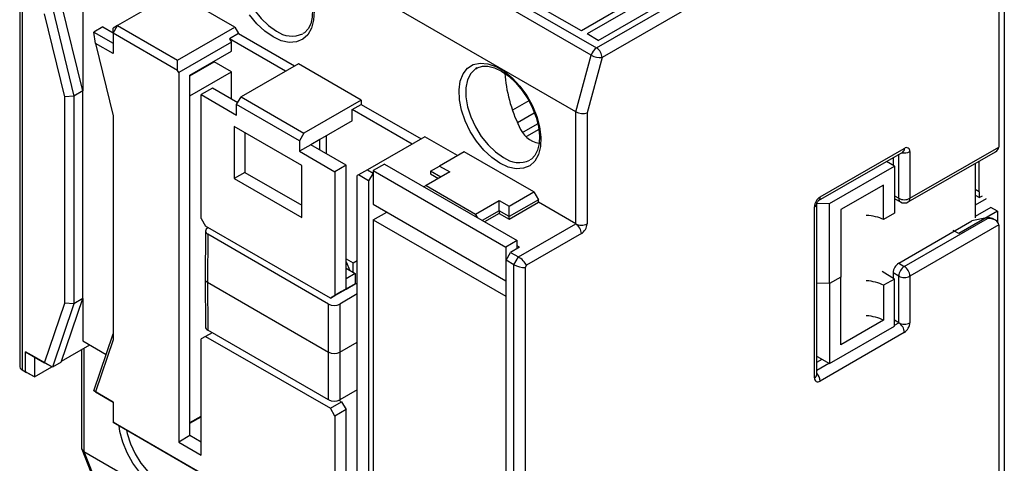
# Model space of a CAD drawing. Header units: millimetres. Extents: x 0 to 420, y 0 to 297.
# Tile 5 of 16: x 307 to 369, y 51 to 79. Entities that reach past the tile are written whole.
import ezdxf

# ---------------------------------------------------------------- set-up
doc = ezdxf.new("R2010")
doc.units = ezdxf.units.MM

msp = doc.modelspace()

# ---------------------------------------------------------------- linework, layer by layer
at = {"color": 7, "linetype": 'Continuous', "lineweight": 25}
for p, q in [((342.669, 77.021), (311.698, 94.9)), ((312.029, 95.356), (343, 77.477)), ((341.695, 73.457), (310.723, 91.336)), ((368.317, 88.744), (368.317, 71.229)), ((368.671, 88.805), (368.671, 49.162)), ((351.099, 83.785), (342.048, 78.56)), ((310.653, 83.392), (310.653, 74.772)), ((351.453, 83.581), (342.402, 78.356)), ((343.109, 77.948), (352.16, 83.173)), ((354.635, 83.377), (343.354, 76.864)), ((342.048, 78.56), (335.26, 82.479)), ((306.688, 81.856), (306.688, 57.459)), ((306.834, 81.701), (306.834, 57.205)), ((316.451, 80.967), (312.845, 78.885)), ((320.234, 78.783), (316.451, 80.967)), ((308.744, 79.995), (310.087, 74.445)), ((310.653, 74.772), (309.309, 80.321)), ((309.521, 74.394), (308.255, 79.623)), ((311.916, 78.8), (311.35, 78.474)), ((311.916, 78.8), (312.562, 78.427)), ((312.562, 78.395), (312.845, 78.885)), ((312.845, 78.885), (312.562, 78.721)), ((312.562, 78.395), (312.562, 78.721)), ((312.845, 78.885), (316.628, 76.701)), ((316.628, 76.701), (320.234, 78.783)), ((320.234, 78.783), (320.467, 78.379)), ((311.457, 77.759), (311.35, 78.474)), ((311.35, 78.474), (312.562, 77.774)), ((312.562, 78.395), (312.562, 77.121)), ((316.628, 76.048), (312.562, 78.395)), ((320.467, 78.379), (319.901, 78.053)), ((320.467, 78.379), (323.996, 76.342)), ((343.109, 77.948), (342.402, 78.356)), ((311.457, 77.759), (312.562, 73.195)), ((312.562, 77.121), (311.457, 77.759)), ((320.022, 77.844), (316.698, 75.925)), ((319.901, 78.053), (320.022, 77.844)), ((323.43, 76.015), (319.901, 78.053)), ((320.022, 77.272), (320.022, 77.844)), ((317.405, 75.762), (320.022, 77.272)), ((341.695, 73.457), (342.669, 77.021)), ((343.354, 76.864), (342.402, 73.383)), ((316.628, 76.048), (316.628, 76.701)), ((317.405, 75.721), (318.926, 76.598)), ((318.926, 76.598), (318.926, 76.64)), ((320.022, 75.966), (318.926, 76.598)), ((324.229, 76.476), (320.623, 74.395)), ((328.189, 74.19), (324.229, 76.476)), ((316.698, 75.925), (316.628, 76.048)), ((316.698, 75.925), (316.698, 52.654)), ((317.405, 74.455), (320.022, 75.966)), ((317.405, 74.455), (317.405, 75.762)), ((320.022, 74.252), (320.022, 75.966)), ((335.459, 76.215), (335.389, 76.171)), ((310.087, 74.445), (309.521, 74.394)), ((309.521, 61.41), (309.521, 74.394)), ((310.653, 74.772), (310.087, 74.445)), ((310.087, 74.445), (310.087, 61.359)), ((310.653, 61.685), (310.653, 74.772)), ((317.405, 53.879), (317.405, 74.455)), ((318.82, 74.945), (318.113, 74.537)), ((318.113, 66.739), (318.113, 74.537)), ((318.113, 74.537), (320.34, 73.251)), ((320.411, 74.027), (318.82, 74.945)), ((320.34, 73.905), (320.623, 74.395)), ((320.623, 74.395), (324.583, 72.109)), ((320.34, 73.251), (320.34, 73.905)), ((324.3, 71.619), (320.34, 73.905)), ((328.189, 74.19), (324.583, 72.109)), ((327.623, 73.595), (328.189, 73.921)), ((328.189, 74.19), (328.189, 73.921)), ((328.189, 73.921), (331.951, 71.75)), ((338.73, 74.153), (337.705, 73.561)), ((312.562, 73.195), (312.562, 59.099)), ((331.385, 71.423), (327.623, 73.595)), ((327.623, 72.884), (327.623, 73.595)), ((338.016, 72.781), (339.082, 73.397)), ((341.695, 66.394), (341.695, 73.457)), ((342.402, 73.383), (342.402, 66.394)), ((327.623, 72.884), (325.573, 71.7)), ((339.298, 72.705), (338.389, 72.18)), ((324.441, 70.067), (320.198, 72.517)), ((320.198, 72.517), (320.198, 69.25)), ((320.864, 72.132), (320.864, 69.635)), ((324.583, 72.109), (324.3, 71.619)), ((325.997, 70.802), (325.997, 71.945)), ((339.369, 72.332), (338.6, 71.889)), ((324.3, 71.619), (324.3, 70.965)), ((325.007, 71.374), (324.3, 70.965)), ((325.573, 71.7), (325.007, 71.374)), ((327.234, 70.088), (325.007, 71.374)), ((325.573, 71.047), (325.573, 71.7)), ((332.184, 71.884), (328.578, 69.802)), ((334.252, 70.69), (332.184, 71.884)), ((324.3, 70.965), (326.527, 69.68)), ((334.677, 70.935), (333.121, 70.037)), ((339.061, 68.404), (334.677, 70.935)), ((356.971, 67.858), (362.274, 70.919)), ((357.074, 68.087), (362.377, 71.148)), ((362.627, 67.776), (368.11, 70.941)), ((362.731, 68.005), (368.317, 71.229)), ((362.731, 70.944), (362.731, 68.005)), ((324.441, 66.801), (324.441, 70.067)), ((327.234, 70.088), (326.527, 69.68)), ((327.234, 62.943), (327.234, 70.088)), ((329.656, 70.156), (328.949, 69.748)), ((329.656, 70.156), (338, 65.339)), ((361.753, 70.026), (361.248, 70.327)), ((361.67, 70.571), (361.67, 70.075)), ((366.828, 70.201), (366.828, 66.782)), ((367.08, 68.421), (367.08, 70.346)), ((320.864, 69.635), (320.198, 69.25)), ((320.864, 69.635), (324.441, 67.569)), ((326.527, 69.68), (326.527, 61.882)), ((328.012, 69.476), (327.941, 69.435)), ((327.941, 46.163), (327.941, 69.435)), ((328.578, 69.802), (328.012, 69.476)), ((328.648, 69.108), (328.012, 69.476)), ((328.578, 69.802), (328.931, 69.598)), ((328.931, 69.598), (328.648, 69.108)), ((328.949, 69.608), (328.931, 69.598)), ((328.949, 69.748), (337.293, 64.931)), ((328.949, 69.748), (328.949, 67.625)), ((333.757, 69.67), (332.272, 68.812)), ((332.555, 69.71), (333.121, 70.037)), ((333.192, 69.343), (332.555, 69.71)), ((332.555, 69.71), (332.555, 69.547)), ((332.555, 69.547), (333.05, 69.261)), ((333.121, 70.037), (333.757, 69.67)), ((357.675, 67.672), (361.753, 70.026)), ((361.753, 70.026), (361.753, 67.059)), ((320.198, 69.25), (324.441, 66.801)), ((328.648, 69.108), (328.648, 44.612)), ((332.272, 68.812), (332.128, 68.729)), ((332.272, 68.812), (335.384, 67.016)), ((361.069, 68.842), (358.382, 67.29)), ((361.069, 66.664), (361.069, 68.842)), ((337.505, 67.506), (339.061, 68.404)), ((339.061, 68.404), (339.343, 67.914)), ((367.08, 68.421), (366.828, 68.566)), ((367.1, 68.41), (366.828, 68.564)), ((366.828, 68.21), (367.1, 68.054)), ((367.08, 68.421), (367.1, 68.41)), ((367.1, 68.054), (367.1, 68.41)), ((328.949, 67.625), (337.293, 62.808)), ((335.384, 67.016), (336.869, 67.874)), ((336.869, 67.874), (337.505, 67.506)), ((336.869, 67.22), (336.869, 67.874)), ((339.343, 67.914), (337.505, 66.853)), ((337.505, 66.69), (339.343, 67.751)), ((339.343, 67.751), (339.343, 67.914)), ((341.695, 66.394), (339.343, 67.751)), ((356.867, 56.9), (356.867, 67.678)), ((356.871, 67.7), (357.675, 67.672)), ((357.675, 62.636), (357.675, 67.672)), ((361.774, 67.98), (362.127, 67.776)), ((367.539, 67.981), (366.828, 67.571)), ((367.274, 68.136), (367.1, 68.054)), ((328.949, 66.652), (329.792, 67.138)), ((335.528, 66.766), (335.384, 67.016)), ((336.869, 67.22), (335.805, 66.606)), ((336.869, 67.057), (335.946, 66.525)), ((336.869, 67.22), (336.869, 67.057)), ((337.505, 66.853), (336.869, 67.22)), ((336.869, 67.057), (337.505, 66.69)), ((337.505, 66.853), (337.505, 67.506)), ((356.721, 56.696), (356.721, 67.474)), ((358.382, 67.29), (358.382, 63.044)), ((361.753, 67.059), (361.069, 66.664)), ((368.246, 67.187), (365.807, 65.779)), ((367.822, 67.432), (366.828, 66.858)), ((368.246, 67.187), (367.822, 67.432)), ((368.246, 67.187), (368.246, 66.508)), ((318.113, 66.739), (318.395, 66.249)), ((328.949, 66.652), (328.949, 43.952)), ((328.949, 66.652), (337.293, 61.835)), ((337.505, 66.69), (337.505, 66.853)), ((338.088, 64.312), (341.695, 66.394)), ((362.024, 63.922), (366.624, 66.578)), ((362.377, 63.718), (367.61, 66.738)), ((368.317, 66.33), (362.731, 63.105)), ((367.551, 66.772), (366.624, 66.578)), ((367.61, 66.738), (367.551, 66.772)), ((368.11, 66.619), (367.918, 66.73)), ((368.317, 66.33), (368.317, 48.815)), ((318.382, 65.945), (318.355, 62.923)), ((326.244, 61.718), (318.395, 66.249)), ((318.529, 65.739), (318.501, 62.718)), ((318.529, 66.147), (318.551, 66.16)), ((326.138, 61.346), (318.529, 65.739)), ((342.048, 65.781), (338.588, 63.784)), ((365.807, 65.779), (365.449, 65.986)), ((338, 65.339), (337.293, 64.931)), ((338, 64.832), (338, 65.339)), ((337.293, 64.931), (337.293, 62.808)), ((337.31, 64.108), (337.593, 64.598)), ((338.159, 64.924), (337.593, 64.598)), ((337.593, 64.598), (338.088, 64.312)), ((338.159, 64.924), (338, 65.016)), ((327.234, 64.194), (327.672, 63.941)), ((327.234, 63.999), (327.478, 63.455)), ((327.672, 63.941), (327.941, 64.097)), ((327.672, 63.344), (327.672, 63.941)), ((337.805, 63.822), (337.31, 64.108)), ((337.31, 39.612), (337.31, 64.108)), ((337.805, 63.822), (338.088, 64.312)), ((362.024, 63.922), (362.377, 63.718)), ((327.234, 63.596), (327.8, 63.27)), ((327.8, 63.27), (327.234, 62.943)), ((327.8, 63.27), (327.8, 62.616)), ((337.805, 39.326), (337.805, 63.822)), ((338.588, 63.784), (338.513, 63.653)), ((338.513, 63.653), (338.513, 39.495)), ((361.753, 62.922), (360.978, 63.385)), ((362.024, 63.105), (361.67, 63.309)), ((361.67, 63.309), (361.67, 62.971)), ((318.355, 62.92), (318.382, 59.899)), ((318.501, 62.718), (326.138, 58.309)), ((318.501, 62.718), (318.529, 59.697)), ((327.234, 62.29), (327.234, 62.943)), ((327.234, 62.29), (327.8, 62.616)), ((327.8, 62.616), (327.517, 62.453)), ((327.941, 62.575), (327.8, 62.657)), ((337.293, 62.808), (337.31, 62.818)), ((357.675, 62.636), (356.867, 62.661)), ((358.382, 63.044), (357.675, 62.636)), ((357.675, 62.636), (357.675, 57.601)), ((358.382, 58.771), (358.382, 63.044)), ((361.753, 62.922), (361.069, 62.527)), ((361.753, 59.955), (361.753, 62.922)), ((362.024, 60.166), (362.024, 63.105)), ((362.731, 63.105), (362.731, 60.166)), ((326.951, 62.127), (326.244, 61.718)), ((326.527, 61.882), (327.234, 62.29)), ((327.517, 62.453), (326.951, 62.127)), ((327.234, 62.29), (326.951, 62.127)), ((361.069, 62.527), (361.069, 60.323)), ((308.255, 57.642), (309.521, 61.41)), ((309.309, 57.687), (310.653, 61.685)), ((310.087, 61.359), (309.521, 61.41)), ((310.653, 61.685), (310.087, 61.359)), ((310.653, 61.685), (310.653, 59.027)), ((326.244, 61.718), (326.527, 61.882)), ((327.941, 61.979), (326.845, 61.346)), ((337.293, 61.835), (337.31, 61.845)), ((337.293, 61.835), (337.293, 39.135)), ((310.087, 61.359), (308.744, 57.36)), ((326.138, 58.309), (326.138, 61.346)), ((326.845, 61.346), (326.845, 58.309)), ((361.069, 60.323), (358.382, 58.771)), ((362.024, 60.166), (361.753, 60.322)), ((318.798, 59.541), (318.395, 59.309)), ((326.138, 55.304), (318.529, 59.697)), ((362.377, 59.553), (357.074, 56.492)), ((357.675, 57.601), (361.753, 59.955)), ((310.653, 59.027), (312.125, 58.177)), ((311.35, 55.872), (312.562, 59.477)), ((312.562, 59.099), (311.457, 55.81)), ((318.395, 59.309), (318.113, 59.145)), ((318.113, 51.837), (318.113, 59.145)), ((318.395, 59.309), (326.244, 54.778)), ((307.046, 58.34), (308.255, 57.642)), ((307.046, 57.083), (307.046, 58.34)), ((307.612, 58.014), (307.046, 58.34)), ((309.33, 57.748), (311.099, 58.769)), ((310.577, 58.468), (310.577, 52.286)), ((326.138, 55.304), (326.138, 58.309)), ((326.845, 58.309), (326.845, 55.304)), ((307.612, 58.014), (307.612, 56.756)), ((308.744, 57.36), (307.612, 58.014)), ((309.309, 57.687), (308.744, 57.36)), ((356.867, 57.683), (357.199, 57.875)), ((356.893, 58.052), (357.675, 57.601)), ((306.834, 57.205), (307.046, 57.083)), ((306.834, 57.205), (307.117, 57.042)), ((307.612, 56.756), (307.046, 57.083)), ((307.612, 56.756), (307.117, 57.042)), ((307.612, 56.756), (308.701, 57.385)), ((308.744, 57.36), (308.255, 57.642)), ((311.457, 55.81), (311.35, 55.872)), ((312.562, 55.172), (311.35, 55.872)), ((311.457, 55.81), (312.562, 55.172)), ((327.941, 55.937), (326.845, 55.304)), ((312.562, 55.172), (312.562, 53.899)), ((326.244, 54.778), (326.951, 55.186)), ((326.951, 55.186), (326.793, 55.278)), ((326.951, 55.186), (327.234, 54.696)), ((326.527, 54.288), (326.244, 54.778)), ((327.234, 54.696), (326.527, 54.288)), ((327.234, 47.388), (327.234, 54.696)), ((317.405, 53.879), (318.113, 54.287)), ((317.405, 53.838), (318.113, 54.246)), ((326.527, 54.288), (326.527, 46.98)), ((312.562, 53.899), (328.648, 44.612)), ((312.845, 53.735), (312.562, 53.899)), ((326.103, 46.082), (312.845, 53.735)), ((317.405, 53.062), (317.405, 53.879)), ((317.405, 53.062), (316.698, 52.654)), ((318.113, 52.654), (317.405, 53.062)), ((310.593, 52.202), (311.565, 49.771)), ((316.698, 52.654), (318.113, 51.837)), ((310.723, 52.061), (341.695, 34.181)), ((310.723, 52.061), (311.698, 49.622))]:
    msp.add_line(p, q, dxfattribs=at)
at = {"color": 1, "linetype": 'Continuous', "lineweight": 25}
for p, q in [((343, 77.477), (352.584, 83.009)), ((362.024, 68.005), (362.024, 70.775)), ((361.753, 68.161), (362.024, 68.005)), ((361.753, 60.009), (362.024, 60.166)), ((326.845, 58.309), (327.941, 58.942)), ((310.723, 58.552), (310.723, 52.061)), ((356.867, 57.189), (357.628, 57.628))]:
    msp.add_line(p, q, dxfattribs=at)
at = {"color": 1, "linetype": 'Continuous', "lineweight": 25, "flags": 128}
for points in [[(321.105, 84.131), (321.09, 84.12), (320.799, 83.825), (320.597, 83.419), (320.494, 82.919), (320.494, 82.347), (320.597, 81.729), (320.799, 81.09), (321.09, 80.459), (321.458, 79.864), (321.887, 79.331), (322.358, 78.882), (322.85, 78.538)], [(335.389, 76.171), (335.373, 76.16), (335.082, 75.865), (334.881, 75.459), (334.778, 74.959), (334.778, 74.388), (334.881, 73.769), (335.082, 73.13), (335.373, 72.499), (335.741, 71.904), (336.17, 71.371), (336.641, 70.922), (337.134, 70.578)], [(318.053, 50.729), (317.995, 50.423), (317.813, 49.962), (317.537, 49.61), (317.177, 49.38), (316.749, 49.283), (316.269, 49.322), (315.757, 49.496), (315.235, 49.798), (314.724, 50.215), (314.244, 50.729), (313.815, 51.321), (313.455, 51.966), (313.179, 52.637), (312.998, 53.308), (312.94, 53.681)], [(313.408, 53.41), (313.455, 53.19), (313.657, 52.551), (313.948, 51.921), (314.316, 51.325), (314.745, 50.792), (315.216, 50.343), (315.708, 49.999), (316.201, 49.775), (316.672, 49.679), (317.101, 49.718), (317.383, 49.833)]]:
    msp.add_lwpolyline(points, dxfattribs=at)
at = {"color": 7, "linetype": 'Continuous', "lineweight": 25, "flags": 128}
for points in [[(324.429, 82.144), (324.69, 81.64), (324.918, 81.045), (325.066, 80.459), (325.129, 79.908), (325.107, 79.413), (325.008, 78.996), (324.842, 78.668), (324.616, 78.432), (324.514, 78.381)], [(322.638, 78.171), (322.118, 78.531), (321.62, 79), (321.164, 79.556)], [(325.216, 79.814), (325.189, 79.227), (325.058, 78.719), (324.828, 78.31), (324.509, 78.018), (324.112, 77.854), (323.656, 77.825), (323.158, 77.932), (322.638, 78.171)], [(336.922, 70.211), (336.402, 70.572), (335.904, 71.04), (335.447, 71.596), (335.051, 72.218), (334.731, 72.879), (334.501, 73.553), (334.37, 74.212), (334.344, 74.83), (334.423, 75.38), (334.604, 75.841), (334.881, 76.194), (335.24, 76.423), (335.669, 76.52), (336.149, 76.481), (336.66, 76.307), (337.183, 76.005), (337.694, 75.589), (338.174, 75.074), (338.603, 74.482), (338.963, 73.837), (339.239, 73.166), (339.42, 72.496), (339.499, 71.854), (339.473, 71.267), (339.342, 70.759), (339.112, 70.35), (338.792, 70.058), (338.396, 69.894), (337.939, 69.865), (337.441, 69.972), (336.922, 70.211)], [(335.407, 76.168), (335.483, 76.228), (335.813, 76.334), (336.161, 76.334), (336.582, 76.226), (337.023, 76.011), (337.47, 75.695), (337.906, 75.288), (338.313, 74.804), (338.673, 74.261), (338.713, 74.185)], [(338.713, 74.185), (338.974, 73.68), (339.202, 73.085), (339.35, 72.499), (339.412, 71.948), (339.391, 71.454), (339.292, 71.036), (339.125, 70.708), (338.9, 70.472), (338.797, 70.421)], [(356.867, 67.68), (356.867, 67.679), (356.87, 67.694), (356.876, 67.718), (356.889, 67.748), (356.906, 67.781), (356.927, 67.813), (356.949, 67.838), (356.965, 67.853), (356.971, 67.858), (356.971, 67.858)], [(361.774, 67.98), (361.774, 67.98), (361.753, 67.994)]]:
    msp.add_lwpolyline(points, dxfattribs=at)
at = {"color": 1, "linetype": 'Continuous', "lineweight": 25}
for centre, radius, start, end in [((323.83, 79.889), 1.669, 234.04619, 294.35382), ((362.376, 71.631), 0.773, 256.96969, 297.29911), ((362.14, 71.118), 0.24, 304.05635, 7.25583), ((338.114, 71.929), 1.669, 234.04619, 294.35382), ((356.617, 67.703), 0.251, 294.37466, 354.3052), ((356.836, 68.056), 0.24, 304.05635, 7.25583), ((362.262, 67.974), 0.24, 172.74417, 235.94365), ((362.493, 67.974), 0.24, 304.05635, 7.25583), ((356.617, 56.925), 0.251, 294.37466, 354.3052), ((356.302, 56.455), 0.773, 2.69722, 43.03007)]:
    msp.add_arc(centre, radius, start, end, dxfattribs=at)
at = {"color": 7, "linetype": 'Continuous', "lineweight": 25}
for centre, radius, start, end in [((343.424, 76.821), 0.781, 122.88366, 165.16213), ((343.274, 78.091), 1.229, 240.53645, 273.73428), ((342.586, 76.829), 0.768, 2.60548, 57.39452), ((339.675, 73.076), 1.634, 199.54337, 260.01085), ((362.515, 70.979), 0.218, 350.78596, 129.20329), ((357.488, 67.439), 0.768, 122.60548, 177.39452), ((362.377, 68.687), 0.769, 242.60967, 297.39033), ((362.377, 68.209), 0.5, 240.00269, 299.99731), ((342.048, 67.076), 0.769, 242.60967, 297.39033), ((341.28, 65.746), 0.768, 2.60548, 57.39452), ((341.634, 66.429), 0.768, 302.60548, 357.39452), ((362.438, 63.274), 0.768, 122.60548, 177.39452), ((362.791, 63.07), 0.768, 122.60548, 177.39452), ((361.963, 63.07), 0.768, 2.60548, 57.39452), ((362.377, 63.788), 0.769, 242.60967, 297.39033), ((361.61, 59.518), 0.768, 2.60548, 57.39452), ((362.377, 60.848), 0.769, 242.60967, 297.39033), ((361.963, 60.201), 0.768, 302.60548, 357.39452), ((356.936, 56.661), 0.218, 170.78596, 309.20329)]:
    msp.add_arc(centre, radius, start, end, dxfattribs=at)
for centre, major_axis, ratio, start_param, end_param in [((338.772, 74.259), (-0.996, 3.28), 0.359128, 0.955002, 2.014001), ((342.048, 73.587), (0.499, -0.067), 0.466037, 3.989485, 5.560281), ((367.61, 71.229), (0.707, 0), 0.577382, 5.497706, 6.283185), ((359.798, 65.847), (1.903, 0.014), 0.572227, 0.835152, 1.469431), ((367.551, 66.364), (0.49, 0.236), 0.71523, 0.454069, 1.239386), ((367.61, 66.33), (0.707, 0), 0.577382, 0, 1.570796), ((318.882, 65.943), (0.5, 0), 0.577272, 2.356208, 3.926977), ((338.235, 63.988), (-0.365, 0.365), 0.317888, 3.842091, 5.412888), ((338.159, 63.857), (0.498, -0.133), 0.317765, 4.011931, 5.582727), ((359.798, 61.709), (1.903, -0.015), 0.582304, 0.843878, 1.478158), ((326.492, 61.55), (0.5, 0), 0.577304, 3.927005, 5.497773), ((359.798, 59.504), (1.903, -0.015), 0.582304, 0.843878, 1.478158), ((318.882, 59.901), (0.5, 0), 0.577272, 3.146828, 3.926977), ((326.492, 58.513), (0.5, 0), 0.577304, 3.927005, 5.497773), ((307.188, 57.578), (0.462, 0.267), 0.7174, 2.748951, 3.534349), ((326.492, 55.508), (0.5, 0), 0.577304, 3.927005, 5.497773), ((311.077, 52.339), (0.496, 0.095), 0.668518, 3.01365, 3.799048)]:
    msp.add_ellipse(centre, major_axis=major_axis, ratio=ratio, start_param=start_param, end_param=end_param, dxfattribs=at)
at = {"color": 1, "linetype": 'Continuous', "lineweight": 25}
msp.add_ellipse((318.855, 62.922), major_axis=(0.5, 0), ratio=0.577272, start_param=3.136358, end_param=3.926977, dxfattribs=at)

doc.saveas('drawing.dxf')
